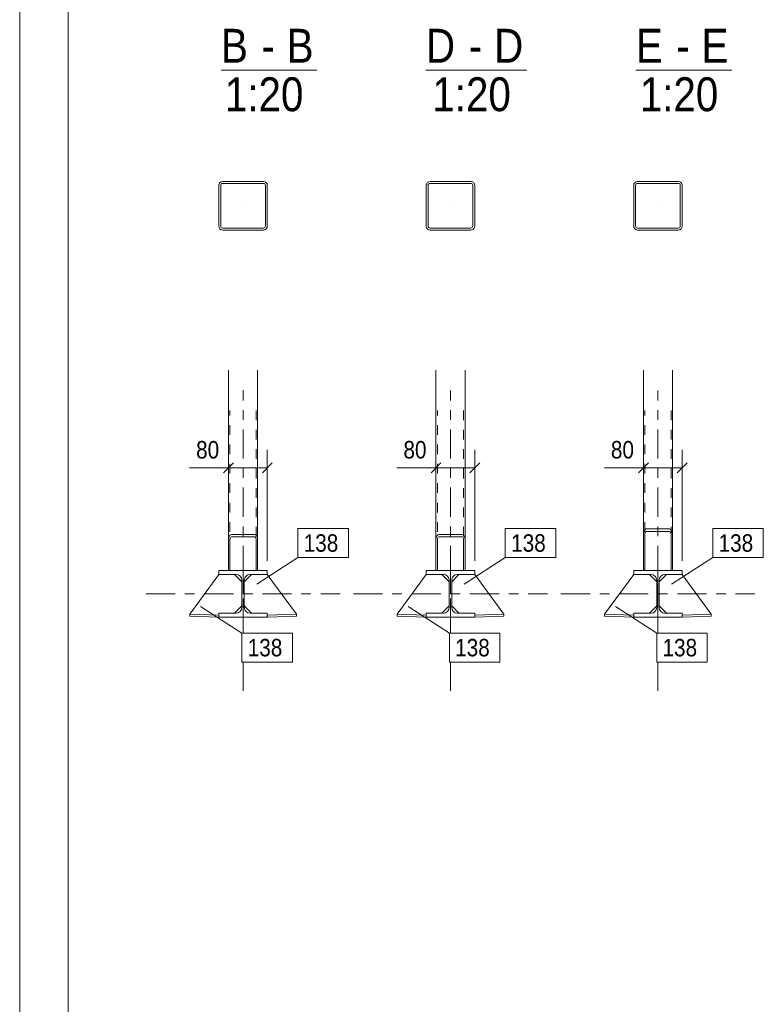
# Model space of a CAD drawing. Header units: millimetres. Extents: x 0 to 610, y 0 to 420.
# Tile 2 of 9: x 0 to 77, y 102 to 203. Entities that reach past the tile are written whole.
import ezdxf

# ---------------------------------------------------------------- set-up
doc = ezdxf.new("R2010")
doc.units = ezdxf.units.MM
for name, pattern in [('XKITLINE00', [0]), ('XKITLINE01', [4, 1, -1, 1, -1]), ('XKITLINE03', [6, 3, -1, 1, -1])]:
    doc.linetypes.add(name, pattern=pattern)
for name, color, linetype, lineweight in [('Arkusz rysunku', 3, 'Continuous', 0), ('Element', 2, 'Continuous', 0), ('Inny typ obiektu', 7, 'Continuous', 0), ('Wymiar', 4, 'Continuous', 0), ('Znak elementu', 2, 'Continuous', 0)]:
    doc.layers.add(name, color=color, linetype=linetype, lineweight=lineweight)
doc.styles.add('ARIAL', font='ARIAL.TTF')

msp = doc.modelspace()

# ---------------------------------------------------------------- linework, layer by layer
at = {"layer": 'Arkusz rysunku', "linetype": 'XKITLINE00', "lineweight": 0}
for p, q in [((0, 420), (0, 0)), ((5, 415), (5, 5))]:
    msp.add_line(p, q, dxfattribs=at)
at = {"layer": 'Element', "linetype": 'XKITLINE00', "lineweight": 0}
for p, q in [((20.55, 186.16), (20.52, 186)), ((20.55, 186.16), (20.52, 186)), ((20.52, 181.8), (20.52, 186)), ((20.52, 181.8), (20.52, 186)), ((20.72, 186), (20.74, 186.08)), ((20.72, 186), (20.74, 186.08)), ((20.72, 181.8), (20.72, 186)), ((20.72, 181.8), (20.72, 186)), ((20.74, 186.08), (20.78, 186.15)), ((20.74, 186.08), (20.78, 186.15)), ((20.92, 186.4), (20.77, 186.37)), ((20.92, 186.4), (20.77, 186.37)), ((20.78, 186.15), (20.84, 186.19)), ((20.78, 186.15), (20.84, 186.19)), ((20.84, 186.19), (20.92, 186.2)), ((20.84, 186.19), (20.92, 186.2)), ((20.92, 186.4), (25.12, 186.4)), ((20.92, 186.4), (25.12, 186.4)), ((20.92, 186.2), (25.12, 186.2)), ((20.92, 186.2), (25.12, 186.2)), ((25.27, 186.37), (25.12, 186.4)), ((25.27, 186.37), (25.12, 186.4)), ((25.12, 186.2), (25.2, 186.19)), ((25.12, 186.2), (25.2, 186.19)), ((25.2, 186.19), (25.26, 186.15)), ((25.2, 186.19), (25.26, 186.15)), ((25.26, 186.15), (25.3, 186.08)), ((25.26, 186.15), (25.3, 186.08)), ((25.3, 186.08), (25.32, 186)), ((25.3, 186.08), (25.32, 186)), ((25.32, 181.8), (25.32, 186)), ((25.32, 181.8), (25.32, 186)), ((25.52, 186), (25.49, 186.16)), ((25.52, 186), (25.49, 186.16)), ((25.52, 181.8), (25.52, 186)), ((25.52, 181.8), (25.52, 186)), ((41.93, 186.16), (41.9, 186)), ((41.93, 186.16), (41.9, 186)), ((41.9, 181.8), (41.9, 186)), ((41.9, 181.8), (41.9, 186)), ((42.1, 186), (42.11, 186.08)), ((42.1, 186), (42.11, 186.08)), ((42.1, 181.8), (42.1, 186)), ((42.1, 181.8), (42.1, 186)), ((42.11, 186.08), (42.16, 186.15)), ((42.11, 186.08), (42.16, 186.15)), ((42.3, 186.4), (42.15, 186.37)), ((42.3, 186.4), (42.15, 186.37)), ((42.16, 186.15), (42.22, 186.19)), ((42.16, 186.15), (42.22, 186.19)), ((42.22, 186.19), (42.3, 186.2)), ((42.22, 186.19), (42.3, 186.2)), ((42.3, 186.4), (46.5, 186.4)), ((42.3, 186.4), (46.5, 186.4)), ((42.3, 186.2), (46.5, 186.2)), ((42.3, 186.2), (46.5, 186.2)), ((46.65, 186.37), (46.5, 186.4)), ((46.65, 186.37), (46.5, 186.4)), ((46.5, 186.2), (46.58, 186.19)), ((46.5, 186.2), (46.58, 186.19)), ((46.58, 186.19), (46.64, 186.15)), ((46.58, 186.19), (46.64, 186.15)), ((46.64, 186.15), (46.68, 186.08)), ((46.64, 186.15), (46.68, 186.08)), ((46.68, 186.08), (46.7, 186)), ((46.68, 186.08), (46.7, 186)), ((46.7, 181.8), (46.7, 186)), ((46.7, 181.8), (46.7, 186)), ((46.9, 186), (46.87, 186.16)), ((46.9, 186), (46.87, 186.16)), ((46.9, 181.8), (46.9, 186)), ((46.9, 181.8), (46.9, 186)), ((63.31, 186.16), (63.28, 186)), ((63.31, 186.16), (63.28, 186)), ((63.28, 181.8), (63.28, 186)), ((63.28, 181.8), (63.28, 186)), ((63.48, 186), (63.49, 186.08)), ((63.48, 186), (63.49, 186.08)), ((63.48, 181.8), (63.48, 186)), ((63.48, 181.8), (63.48, 186)), ((63.49, 186.08), (63.54, 186.15)), ((63.49, 186.08), (63.54, 186.15)), ((63.68, 186.4), (63.53, 186.37)), ((63.68, 186.4), (63.53, 186.37)), ((63.54, 186.15), (63.6, 186.19)), ((63.54, 186.15), (63.6, 186.19)), ((63.6, 186.19), (63.68, 186.2)), ((63.6, 186.19), (63.68, 186.2)), ((63.68, 186.4), (67.88, 186.4)), ((63.68, 186.4), (67.88, 186.4)), ((63.68, 186.2), (67.88, 186.2)), ((63.68, 186.2), (67.88, 186.2)), ((68.03, 186.37), (67.88, 186.4)), ((68.03, 186.37), (67.88, 186.4)), ((67.88, 186.2), (67.95, 186.19)), ((67.88, 186.2), (67.95, 186.19)), ((67.95, 186.19), (68.02, 186.15)), ((67.95, 186.19), (68.02, 186.15)), ((68.02, 186.15), (68.06, 186.08)), ((68.02, 186.15), (68.06, 186.08)), ((68.06, 186.08), (68.08, 186)), ((68.06, 186.08), (68.08, 186)), ((68.08, 181.8), (68.08, 186)), ((68.08, 181.8), (68.08, 186)), ((68.28, 186), (68.25, 186.16)), ((68.28, 186), (68.25, 186.16)), ((68.28, 181.8), (68.28, 186)), ((68.28, 181.8), (68.28, 186)), ((20.52, 181.8), (20.55, 181.65)), ((20.52, 181.8), (20.55, 181.65)), ((20.74, 181.73), (20.72, 181.8)), ((20.74, 181.73), (20.72, 181.8)), ((25.32, 181.8), (25.3, 181.73)), ((25.32, 181.8), (25.3, 181.73)), ((25.49, 181.65), (25.52, 181.8)), ((25.49, 181.65), (25.52, 181.8)), ((41.9, 181.8), (41.93, 181.65)), ((41.9, 181.8), (41.93, 181.65)), ((42.11, 181.73), (42.1, 181.8)), ((42.11, 181.73), (42.1, 181.8)), ((46.7, 181.8), (46.68, 181.73)), ((46.7, 181.8), (46.68, 181.73)), ((46.87, 181.65), (46.9, 181.8)), ((46.87, 181.65), (46.9, 181.8)), ((63.28, 181.8), (63.31, 181.65)), ((63.28, 181.8), (63.31, 181.65)), ((63.49, 181.73), (63.48, 181.8)), ((63.49, 181.73), (63.48, 181.8)), ((68.08, 181.8), (68.06, 181.73)), ((68.08, 181.8), (68.06, 181.73)), ((68.25, 181.65), (68.28, 181.8)), ((68.25, 181.65), (68.28, 181.8)), ((20.78, 181.66), (20.74, 181.73)), ((20.78, 181.66), (20.74, 181.73)), ((20.77, 181.44), (20.92, 181.4)), ((20.77, 181.44), (20.92, 181.4)), ((20.84, 181.62), (20.78, 181.66)), ((20.84, 181.62), (20.78, 181.66)), ((20.92, 181.6), (20.84, 181.62)), ((20.92, 181.6), (20.84, 181.62)), ((20.92, 181.6), (25.12, 181.6)), ((20.92, 181.6), (25.12, 181.6)), ((20.92, 181.4), (25.12, 181.4)), ((20.92, 181.4), (25.12, 181.4)), ((25.2, 181.62), (25.12, 181.6)), ((25.2, 181.62), (25.12, 181.6)), ((25.12, 181.4), (25.27, 181.44)), ((25.12, 181.4), (25.27, 181.44)), ((25.26, 181.66), (25.2, 181.62)), ((25.26, 181.66), (25.2, 181.62)), ((25.3, 181.73), (25.26, 181.66)), ((25.3, 181.73), (25.26, 181.66)), ((42.16, 181.66), (42.11, 181.73)), ((42.16, 181.66), (42.11, 181.73)), ((42.15, 181.44), (42.3, 181.4)), ((42.15, 181.44), (42.3, 181.4)), ((42.22, 181.62), (42.16, 181.66)), ((42.22, 181.62), (42.16, 181.66)), ((42.3, 181.6), (42.22, 181.62)), ((42.3, 181.6), (42.22, 181.62)), ((42.3, 181.6), (46.5, 181.6)), ((42.3, 181.6), (46.5, 181.6)), ((42.3, 181.4), (46.5, 181.4)), ((42.3, 181.4), (46.5, 181.4)), ((46.58, 181.62), (46.5, 181.6)), ((46.58, 181.62), (46.5, 181.6)), ((46.5, 181.4), (46.65, 181.44)), ((46.5, 181.4), (46.65, 181.44)), ((46.64, 181.66), (46.58, 181.62)), ((46.64, 181.66), (46.58, 181.62)), ((46.68, 181.73), (46.64, 181.66)), ((46.68, 181.73), (46.64, 181.66)), ((63.54, 181.66), (63.49, 181.73)), ((63.54, 181.66), (63.49, 181.73)), ((63.53, 181.44), (63.68, 181.4)), ((63.53, 181.44), (63.68, 181.4)), ((63.6, 181.62), (63.54, 181.66)), ((63.6, 181.62), (63.54, 181.66)), ((63.68, 181.6), (63.6, 181.62)), ((63.68, 181.6), (63.6, 181.62)), ((63.68, 181.6), (67.88, 181.6)), ((63.68, 181.6), (67.88, 181.6)), ((63.68, 181.4), (67.88, 181.4)), ((63.68, 181.4), (67.88, 181.4)), ((67.95, 181.62), (67.88, 181.6)), ((67.95, 181.62), (67.88, 181.6)), ((67.88, 181.4), (68.03, 181.44)), ((67.88, 181.4), (68.03, 181.44)), ((68.02, 181.66), (67.95, 181.62)), ((68.02, 181.66), (67.95, 181.62)), ((68.06, 181.73), (68.02, 181.66)), ((68.06, 181.73), (68.02, 181.66)), ((21.52, 166.94), (21.52, 149.47)), ((24.52, 166.94), (24.52, 149.48)), ((42.9, 166.94), (42.9, 149.47)), ((45.9, 166.94), (45.9, 149.48)), ((64.28, 166.94), (64.28, 150.01)), ((67.28, 166.94), (67.28, 150.02)), ((64.58, 150.57), (64.46, 150.52)), ((64.58, 150.57), (64.46, 150.52)), ((64.52, 150.27), (64.58, 150.29)), ((64.52, 150.27), (64.58, 150.29)), ((64.58, 150.57), (66.98, 150.57)), ((64.58, 150.57), (66.98, 150.57)), ((64.58, 150.29), (66.98, 150.29)), ((64.58, 150.29), (66.98, 150.29)), ((67.09, 150.52), (66.98, 150.57)), ((67.09, 150.52), (66.98, 150.57)), ((66.98, 150.29), (67.04, 150.27)), ((66.98, 150.29), (67.04, 150.27)), ((21.54, 149.67), (21.52, 149.48)), ((21.54, 149.67), (21.52, 149.48)), ((21.52, 149.48), (21.52, 146.28)), ((21.52, 149.48), (21.52, 146.28)), ((21.67, 149.48), (21.68, 149.58)), ((21.67, 149.48), (21.68, 149.58)), ((21.67, 146.28), (21.67, 149.48)), ((21.67, 146.28), (21.67, 149.48)), ((21.68, 149.58), (21.71, 149.66)), ((21.68, 149.58), (21.71, 149.66)), ((21.82, 149.99), (21.71, 149.96)), ((21.82, 149.99), (21.71, 149.96)), ((21.71, 149.66), (21.76, 149.72)), ((21.71, 149.66), (21.76, 149.72)), ((21.76, 149.72), (21.82, 149.74)), ((21.76, 149.72), (21.82, 149.74)), ((21.82, 149.99), (24.22, 149.99)), ((21.82, 149.99), (24.22, 149.99)), ((21.82, 149.74), (24.22, 149.74)), ((21.82, 149.74), (24.22, 149.74)), ((24.34, 149.96), (24.22, 149.99)), ((24.34, 149.96), (24.22, 149.99)), ((24.22, 149.74), (24.28, 149.72)), ((24.22, 149.74), (24.28, 149.72)), ((24.28, 149.72), (24.33, 149.66)), ((24.28, 149.72), (24.33, 149.66)), ((24.33, 149.66), (24.36, 149.58)), ((24.33, 149.66), (24.36, 149.58)), ((24.36, 149.58), (24.37, 149.48)), ((24.36, 149.58), (24.37, 149.48)), ((24.37, 149.48), (24.37, 146.28)), ((24.37, 146.28), (24.37, 149.48)), ((24.52, 149.48), (24.5, 149.67)), ((24.52, 149.48), (24.5, 149.67)), ((24.52, 149.48), (24.52, 146.28)), ((24.52, 146.28), (24.52, 149.48)), ((42.92, 149.67), (42.9, 149.48)), ((42.92, 149.67), (42.9, 149.48)), ((42.9, 149.48), (42.9, 146.28)), ((42.9, 149.48), (42.9, 146.28)), ((43.05, 149.48), (43.06, 149.58)), ((43.05, 149.48), (43.06, 149.58)), ((43.05, 146.28), (43.05, 149.48)), ((43.05, 146.28), (43.05, 149.48)), ((43.06, 149.58), (43.09, 149.66)), ((43.06, 149.58), (43.09, 149.66)), ((43.2, 149.99), (43.08, 149.95)), ((43.2, 149.99), (43.08, 149.95)), ((43.09, 149.66), (43.14, 149.72)), ((43.09, 149.66), (43.14, 149.72)), ((43.14, 149.72), (43.2, 149.74)), ((43.14, 149.72), (43.2, 149.74)), ((43.2, 149.99), (45.6, 149.99)), ((43.2, 149.99), (45.6, 149.99)), ((43.2, 149.74), (45.6, 149.74)), ((43.2, 149.74), (45.6, 149.74)), ((45.71, 149.95), (45.6, 149.99)), ((45.71, 149.95), (45.6, 149.99)), ((45.6, 149.74), (45.66, 149.72)), ((45.6, 149.74), (45.66, 149.72)), ((45.66, 149.72), (45.71, 149.66)), ((45.66, 149.72), (45.71, 149.66)), ((45.71, 149.66), (45.74, 149.58)), ((45.71, 149.66), (45.74, 149.58)), ((45.74, 149.58), (45.75, 149.48)), ((45.74, 149.58), (45.75, 149.48)), ((45.75, 149.48), (45.75, 146.28)), ((45.75, 146.28), (45.75, 149.48)), ((45.9, 149.48), (45.88, 149.67)), ((45.9, 149.48), (45.88, 149.67)), ((45.9, 149.48), (45.9, 146.28)), ((45.9, 146.28), (45.9, 149.48)), ((64.3, 150.23), (64.28, 150.02)), ((64.3, 150.23), (64.28, 150.02)), ((64.28, 150.02), (64.28, 146.28)), ((64.28, 150.02), (64.28, 146.28)), ((64.43, 150.02), (64.44, 150.12)), ((64.43, 150.02), (64.44, 150.12)), ((64.43, 146.28), (64.43, 150.02)), ((64.43, 146.28), (64.43, 150.02)), ((64.44, 150.12), (64.47, 150.21)), ((64.44, 150.12), (64.47, 150.21)), ((64.47, 150.21), (64.52, 150.27)), ((64.47, 150.21), (64.52, 150.27)), ((67.04, 150.27), (67.08, 150.21)), ((67.04, 150.27), (67.08, 150.21)), ((67.08, 150.21), (67.12, 150.12)), ((67.08, 150.21), (67.12, 150.12)), ((67.12, 150.12), (67.13, 150.02)), ((67.12, 150.12), (67.13, 150.02)), ((67.13, 150.02), (67.13, 146.28)), ((67.13, 146.28), (67.13, 150.02)), ((67.28, 150.02), (67.26, 150.23)), ((67.28, 150.02), (67.26, 150.23)), ((67.28, 146.28), (67.28, 150.02)), ((67.28, 146.28), (67.28, 150.02)), ((20.52, 145.88), (20.52, 146.28)), ((20.52, 146.28), (25.52, 146.28)), ((20.52, 145.88), (20.52, 146.28)), ((20.52, 146.28), (25.52, 146.28)), ((21.52, 146.28), (21.67, 146.28)), ((21.52, 146.28), (21.67, 146.28)), ((24.52, 146.28), (24.37, 146.28)), ((24.37, 146.28), (24.52, 146.28)), ((25.52, 146.28), (25.52, 145.88)), ((25.52, 146.28), (25.52, 145.88)), ((41.9, 145.88), (41.9, 146.28)), ((41.9, 146.28), (46.9, 146.28)), ((41.9, 145.88), (41.9, 146.28)), ((41.9, 146.28), (46.9, 146.28)), ((42.9, 146.28), (43.05, 146.28)), ((42.9, 146.28), (43.05, 146.28)), ((45.9, 146.28), (45.75, 146.28)), ((45.75, 146.28), (45.9, 146.28)), ((46.9, 146.28), (46.9, 145.88)), ((46.9, 146.28), (46.9, 145.88)), ((63.28, 145.88), (63.28, 146.28)), ((63.28, 146.28), (68.28, 146.28)), ((63.28, 145.88), (63.28, 146.28)), ((63.28, 146.28), (68.28, 146.28)), ((64.28, 146.28), (64.43, 146.28)), ((64.28, 146.28), (64.43, 146.28)), ((67.28, 146.28), (67.13, 146.28)), ((67.13, 146.28), (67.28, 146.28)), ((68.28, 146.28), (68.28, 145.88)), ((68.28, 146.28), (68.28, 145.88)), ((17.52, 141.78), (20.52, 145.88)), ((22.3, 145.88), (20.52, 145.88)), ((22.3, 145.88), (20.52, 145.88)), ((22.9, 145.13), (22.15, 145.88)), ((22.3, 145.88), (22.52, 145.84)), ((22.3, 145.88), (22.52, 145.84)), ((22.85, 145.51), (22.9, 145.28)), ((22.85, 145.51), (22.9, 145.28)), ((22.9, 142.48), (22.9, 145.28)), ((22.9, 142.48), (22.9, 145.28)), ((23.15, 145.13), (23.9, 145.88)), ((23.15, 145.28), (23.19, 145.51)), ((23.15, 145.28), (23.19, 145.51)), ((23.15, 142.48), (23.15, 145.28)), ((23.15, 142.48), (23.15, 145.28)), ((23.52, 145.84), (23.75, 145.88)), ((23.52, 145.84), (23.75, 145.88)), ((25.52, 145.88), (23.75, 145.88)), ((25.52, 145.88), (23.75, 145.88)), ((25.52, 145.88), (28.52, 141.78)), ((38.9, 141.78), (41.9, 145.88)), ((43.67, 145.88), (41.9, 145.88)), ((43.67, 145.88), (41.9, 145.88)), ((44.27, 145.13), (43.52, 145.88)), ((43.67, 145.88), (43.9, 145.84)), ((43.67, 145.88), (43.9, 145.84)), ((44.23, 145.51), (44.27, 145.28)), ((44.23, 145.51), (44.27, 145.28)), ((44.27, 142.48), (44.27, 145.28)), ((44.27, 142.48), (44.27, 145.28)), ((44.52, 145.13), (45.27, 145.88)), ((44.52, 145.28), (44.57, 145.51)), ((44.52, 145.28), (44.57, 145.51)), ((44.52, 142.48), (44.52, 145.28)), ((44.52, 142.48), (44.52, 145.28)), ((44.89, 145.84), (45.12, 145.88)), ((44.89, 145.84), (45.12, 145.88)), ((46.9, 145.88), (45.12, 145.88)), ((46.9, 145.88), (45.12, 145.88)), ((46.9, 145.88), (49.9, 141.78)), ((60.28, 141.78), (63.28, 145.88)), ((65.05, 145.88), (63.28, 145.88)), ((65.05, 145.88), (63.28, 145.88)), ((65.65, 145.13), (64.9, 145.88)), ((65.05, 145.88), (65.28, 145.84)), ((65.05, 145.88), (65.28, 145.84)), ((65.61, 145.51), (65.65, 145.28)), ((65.61, 145.51), (65.65, 145.28)), ((65.65, 142.48), (65.65, 145.28)), ((65.65, 142.48), (65.65, 145.28)), ((65.9, 145.13), (66.65, 145.88)), ((65.9, 145.28), (65.95, 145.51)), ((65.9, 145.28), (65.95, 145.51)), ((65.9, 142.48), (65.9, 145.28)), ((65.9, 142.48), (65.9, 145.28)), ((66.27, 145.84), (66.5, 145.88)), ((66.27, 145.84), (66.5, 145.88)), ((68.28, 145.88), (66.5, 145.88)), ((68.28, 145.88), (66.5, 145.88)), ((68.28, 145.88), (71.28, 141.78)), ((22.9, 142.63), (22.15, 141.88)), ((22.9, 142.48), (22.85, 142.25)), ((22.9, 142.48), (22.85, 142.25)), ((23.9, 141.88), (23.15, 142.63)), ((23.19, 142.25), (23.15, 142.48)), ((23.19, 142.25), (23.15, 142.48)), ((44.27, 142.63), (43.52, 141.88)), ((44.27, 142.48), (44.23, 142.25)), ((44.27, 142.48), (44.23, 142.25)), ((45.27, 141.88), (44.52, 142.63)), ((44.57, 142.25), (44.52, 142.48)), ((44.57, 142.25), (44.52, 142.48)), ((65.65, 142.63), (64.9, 141.88)), ((65.65, 142.48), (65.61, 142.25)), ((65.65, 142.48), (65.61, 142.25)), ((66.65, 141.88), (65.9, 142.63)), ((65.95, 142.25), (65.9, 142.48)), ((65.95, 142.25), (65.9, 142.48)), ((17.52, 141.58), (17.52, 141.78)), ((17.52, 141.78), (20.52, 141.68)), ((17.52, 141.58), (17.52, 141.78)), ((17.52, 141.78), (20.52, 141.68)), ((20.51, 141.48), (17.52, 141.58)), ((20.51, 141.48), (17.52, 141.58)), ((20.52, 141.68), (20.51, 141.48)), ((20.52, 141.68), (20.51, 141.48)), ((20.52, 141.48), (20.52, 141.88)), ((20.52, 141.88), (22.3, 141.88)), ((20.52, 141.48), (20.52, 141.88)), ((20.52, 141.88), (22.3, 141.88)), ((25.52, 141.48), (20.52, 141.48)), ((25.52, 141.48), (20.52, 141.48)), ((22.52, 141.93), (22.3, 141.88)), ((22.52, 141.93), (22.3, 141.88)), ((23.75, 141.88), (23.52, 141.93)), ((23.75, 141.88), (23.52, 141.93)), ((23.75, 141.88), (25.52, 141.88)), ((23.75, 141.88), (25.52, 141.88)), ((25.52, 141.88), (25.52, 141.48)), ((25.52, 141.88), (25.52, 141.48)), ((25.52, 141.68), (28.52, 141.78)), ((25.52, 141.68), (28.52, 141.78)), ((25.53, 141.48), (25.52, 141.68)), ((25.53, 141.48), (25.52, 141.68)), ((28.53, 141.58), (25.53, 141.48)), ((28.53, 141.58), (25.53, 141.48)), ((28.52, 141.78), (28.53, 141.58)), ((28.52, 141.78), (28.53, 141.58)), ((38.89, 141.58), (38.9, 141.78)), ((38.89, 141.58), (38.9, 141.78)), ((41.89, 141.48), (38.89, 141.58)), ((41.89, 141.48), (38.89, 141.58)), ((38.9, 141.78), (41.9, 141.68)), ((38.9, 141.78), (41.9, 141.68)), ((41.9, 141.68), (41.89, 141.48)), ((41.9, 141.68), (41.89, 141.48)), ((41.9, 141.48), (41.9, 141.88)), ((41.9, 141.88), (43.67, 141.88)), ((41.9, 141.48), (41.9, 141.88)), ((41.9, 141.88), (43.67, 141.88)), ((46.9, 141.48), (41.9, 141.48)), ((46.9, 141.48), (41.9, 141.48)), ((43.9, 141.93), (43.67, 141.88)), ((43.9, 141.93), (43.67, 141.88)), ((45.12, 141.88), (44.89, 141.93)), ((45.12, 141.88), (44.89, 141.93)), ((45.12, 141.88), (46.9, 141.88)), ((45.12, 141.88), (46.9, 141.88)), ((46.9, 141.88), (46.9, 141.48)), ((46.9, 141.88), (46.9, 141.48)), ((46.9, 141.68), (49.9, 141.78)), ((46.9, 141.68), (49.9, 141.78)), ((46.91, 141.48), (46.9, 141.68)), ((46.91, 141.48), (46.9, 141.68)), ((49.9, 141.58), (46.91, 141.48)), ((49.9, 141.58), (46.91, 141.48)), ((49.9, 141.78), (49.9, 141.58)), ((49.9, 141.78), (49.9, 141.58)), ((60.27, 141.58), (60.28, 141.78)), ((60.27, 141.58), (60.28, 141.78)), ((63.27, 141.48), (60.27, 141.58)), ((63.27, 141.48), (60.27, 141.58)), ((60.28, 141.78), (63.28, 141.68)), ((60.28, 141.78), (63.28, 141.68)), ((63.28, 141.68), (63.27, 141.48)), ((63.28, 141.68), (63.27, 141.48)), ((63.28, 141.48), (63.28, 141.88)), ((63.28, 141.88), (65.05, 141.88)), ((63.28, 141.48), (63.28, 141.88)), ((63.28, 141.88), (65.05, 141.88)), ((68.28, 141.48), (63.28, 141.48)), ((68.28, 141.48), (63.28, 141.48)), ((65.28, 141.93), (65.05, 141.88)), ((65.28, 141.93), (65.05, 141.88)), ((66.5, 141.88), (66.27, 141.93)), ((66.5, 141.88), (66.27, 141.93)), ((66.5, 141.88), (68.28, 141.88)), ((66.5, 141.88), (68.28, 141.88)), ((68.28, 141.88), (68.28, 141.48)), ((68.28, 141.88), (68.28, 141.48)), ((68.28, 141.68), (71.28, 141.78)), ((68.28, 141.68), (71.28, 141.78)), ((68.28, 141.48), (68.28, 141.68)), ((68.28, 141.48), (68.28, 141.68)), ((71.28, 141.58), (68.28, 141.48)), ((71.28, 141.58), (68.28, 141.48)), ((71.28, 141.78), (71.28, 141.58)), ((71.28, 141.78), (71.28, 141.58))]:
    msp.add_line(p, q, dxfattribs=at)
at = {"layer": 'Element', "linetype": 'XKITLINE03', "lineweight": 0}
for p, q in [((23.02, 183.9), (23.02, 183.9)), ((44.4, 183.9), (44.4, 183.9)), ((65.78, 183.9), (65.78, 183.9)), ((23.02, 139.83), (23.02, 164.87)), ((44.4, 139.83), (44.4, 164.86)), ((65.78, 139.83), (65.78, 164.86)), ((23.02, 139.83), (23.02, 153.88)), ((44.4, 139.83), (44.4, 153.88)), ((65.78, 139.83), (65.78, 153.88)), ((23.02, 147.4), (23.02, 139.83)), ((44.4, 147.4), (44.4, 139.83)), ((65.78, 147.82), (65.78, 139.83)), ((13.02, 143.88), (33.02, 143.88)), ((34.4, 143.88), (54.4, 143.88)), ((55.78, 143.88), (75.78, 143.88)), ((23.02, 133.88), (23.02, 136.83)), ((44.4, 133.88), (44.4, 136.83)), ((65.78, 133.88), (65.78, 136.83))]:
    msp.add_line(p, q, dxfattribs=at)
at = {"layer": 'Element', "linetype": 'XKITLINE01', "lineweight": 0}
for p, q in [((21.67, 146.28), (21.67, 162.79)), ((24.37, 162.79), (24.37, 146.28)), ((43.05, 146.28), (43.05, 162.79)), ((45.75, 162.79), (45.75, 146.28)), ((64.43, 146.28), (64.43, 162.79)), ((67.13, 162.79), (67.13, 146.28)), ((21.52, 149.47), (21.52, 146.28)), ((24.52, 149.48), (24.52, 146.28)), ((42.9, 149.47), (42.9, 146.28)), ((45.9, 149.48), (45.9, 146.28)), ((64.28, 150.01), (64.28, 146.28)), ((67.28, 150.02), (67.28, 146.28)), ((21.52, 146.28), (24.52, 146.28)), ((24.37, 146.28), (21.67, 146.28)), ((42.9, 146.28), (45.9, 146.28)), ((45.75, 146.28), (43.05, 146.28)), ((64.28, 146.28), (67.28, 146.28)), ((67.13, 146.28), (64.43, 146.28)), ((22.15, 145.88), (20.52, 145.88)), ((23.9, 145.88), (25.52, 145.88)), ((43.52, 145.88), (41.9, 145.88)), ((45.27, 145.88), (46.9, 145.88)), ((64.9, 145.88), (63.28, 145.88)), ((66.65, 145.88), (68.28, 145.88)), ((22.9, 142.63), (22.9, 145.13)), ((23.15, 142.63), (23.15, 145.13)), ((44.27, 142.63), (44.27, 145.13)), ((44.52, 142.63), (44.52, 145.13)), ((65.65, 142.63), (65.65, 145.13)), ((65.9, 142.63), (65.9, 145.13)), ((17.52, 141.78), (20.52, 141.68)), ((20.52, 141.68), (20.52, 141.88)), ((20.52, 141.88), (22.15, 141.88)), ((25.52, 141.88), (23.9, 141.88)), ((25.52, 141.68), (25.52, 141.88)), ((28.52, 141.78), (25.52, 141.68)), ((38.9, 141.78), (41.9, 141.68)), ((41.9, 141.68), (41.9, 141.88)), ((41.9, 141.88), (43.52, 141.88)), ((46.9, 141.88), (45.27, 141.88)), ((46.9, 141.68), (46.9, 141.88)), ((49.9, 141.78), (46.9, 141.68)), ((60.28, 141.78), (63.28, 141.68)), ((63.28, 141.68), (63.28, 141.88)), ((63.28, 141.88), (64.9, 141.88)), ((68.28, 141.88), (66.65, 141.88)), ((68.28, 141.68), (68.28, 141.88)), ((71.28, 141.78), (68.28, 141.68))]:
    msp.add_line(p, q, dxfattribs=at)
at = {"layer": 'Element', "linetype": 'XKITLINE00', "lineweight": 0}
for centre, radius, start, end in [((20.92, 186), 0.4, 112.5, 157.5), ((20.92, 186), 0.4, 112.5, 157.5), ((25.12, 186), 0.4, 22.5, 67.5), ((25.12, 186), 0.4, 22.5, 67.5), ((42.3, 186), 0.4, 112.5, 157.5), ((42.3, 186), 0.4, 112.5, 157.5), ((46.5, 186), 0.4, 22.5, 67.5), ((46.5, 186), 0.4, 22.5, 67.5), ((63.68, 186), 0.4, 112.5, 157.5), ((63.68, 186), 0.4, 112.5, 157.5), ((67.88, 186), 0.4, 22.5, 67.5), ((67.88, 186), 0.4, 22.5, 67.5), ((20.92, 181.8), 0.4, 202.5, 247.5), ((20.92, 181.8), 0.4, 202.5, 247.5), ((25.12, 181.8), 0.4, 292.5, 337.5), ((25.12, 181.8), 0.4, 292.5, 337.5), ((42.3, 181.8), 0.4, 202.5, 247.5), ((42.3, 181.8), 0.4, 202.5, 247.5), ((46.5, 181.8), 0.4, 292.5, 337.5), ((46.5, 181.8), 0.4, 292.5, 337.5), ((63.68, 181.8), 0.4, 202.5, 247.5), ((63.68, 181.8), 0.4, 202.5, 247.5), ((67.88, 181.8), 0.4, 292.5, 337.5), ((67.88, 181.8), 0.4, 292.5, 337.5), ((64.81, 150.14), 0.516, 132.1918, 170.5921), ((64.81, 150.14), 0.516, 132.1918, 170.5921), ((66.75, 150.14), 0.516, 9.4086, 47.8088), ((66.75, 150.14), 0.516, 9.4086, 47.8088), ((22.01, 149.59), 0.479, 130.1729, 169.6909), ((22.01, 149.59), 0.479, 130.1729, 169.6909), ((24.03, 149.59), 0.479, 10.3099, 49.8278), ((24.03, 149.59), 0.479, 10.3099, 49.8278), ((43.39, 149.59), 0.479, 130.1729, 169.6909), ((43.39, 149.59), 0.479, 130.1729, 169.6909), ((45.41, 149.59), 0.479, 10.3099, 49.8278), ((45.41, 149.59), 0.479, 10.3099, 49.8278), ((22.3, 145.28), 0.6, 22.5, 67.5), ((22.3, 145.28), 0.6, 22.5, 67.5), ((23.75, 145.28), 0.6, 112.5, 157.5), ((23.75, 145.28), 0.6, 112.5, 157.5), ((43.67, 145.28), 0.6, 22.5, 67.5), ((43.67, 145.28), 0.6, 22.5, 67.5), ((45.12, 145.28), 0.6, 112.5, 157.5), ((45.12, 145.28), 0.6, 112.5, 157.5), ((65.05, 145.28), 0.6, 22.5, 67.5), ((65.05, 145.28), 0.6, 22.5, 67.5), ((66.5, 145.28), 0.6, 112.5, 157.5), ((66.5, 145.28), 0.6, 112.5, 157.5), ((22.3, 142.48), 0.6, 292.5, 337.5), ((22.3, 142.48), 0.6, 292.5, 337.5), ((23.75, 142.48), 0.6, 202.5, 247.5), ((23.75, 142.48), 0.6, 202.5, 247.5), ((43.67, 142.48), 0.6, 292.5, 337.5), ((43.67, 142.48), 0.6, 292.5, 337.5), ((45.12, 142.48), 0.6, 202.5, 247.5), ((45.12, 142.48), 0.6, 202.5, 247.5), ((65.05, 142.48), 0.6, 292.5, 337.5), ((65.05, 142.48), 0.6, 292.5, 337.5), ((66.5, 142.48), 0.6, 202.5, 247.5), ((66.5, 142.48), 0.6, 202.5, 247.5)]:
    msp.add_arc(centre, radius, start, end, dxfattribs=at)
at = {"layer": 'Inny typ obiektu', "linetype": 'XKITLINE00', "lineweight": 0}
for p, q in [((20.75, 197.9), (30.63, 197.9)), ((41.87, 197.9), (52.27, 197.9)), ((63.51, 197.9), (73.39, 197.9))]:
    msp.add_line(p, q, dxfattribs=at)
at = {"layer": 'Wymiar', "linetype": 'XKITLINE00', "lineweight": 0}
for p, q in [((21.52, 147.28), (21.52, 158.74)), ((25.52, 147.28), (25.52, 158.74)), ((42.9, 147.28), (42.9, 158.74)), ((46.9, 147.28), (46.9, 158.74)), ((64.28, 147.28), (64.28, 158.74)), ((68.28, 147.28), (68.28, 158.74)), ((21.52, 156.88), (17.5, 156.88)), ((21.52, 156.88), (17.5, 156.88)), ((22.03, 157.39), (21.01, 156.37)), ((21.52, 156.88), (25.52, 156.88)), ((26.03, 157.39), (25.01, 156.37)), ((42.9, 156.88), (38.88, 156.88)), ((42.9, 156.88), (38.88, 156.88)), ((43.41, 157.39), (42.39, 156.37)), ((42.9, 156.88), (46.9, 156.88)), ((47.41, 157.39), (46.39, 156.37)), ((64.28, 156.88), (60.26, 156.88)), ((64.28, 156.88), (60.26, 156.88)), ((64.79, 157.39), (63.77, 156.37)), ((64.28, 156.88), (68.28, 156.88)), ((68.79, 157.39), (67.77, 156.37))]:
    msp.add_line(p, q, dxfattribs=at)
at = {"layer": 'Znak elementu', "linetype": 'XKITLINE00', "lineweight": 0}
for p, q in [((28.67, 150.62), (33.88, 150.62)), ((28.67, 147.62), (28.67, 150.62)), ((33.88, 147.62), (33.88, 150.62)), ((50.05, 150.62), (55.26, 150.62)), ((50.05, 147.62), (50.05, 150.62)), ((55.26, 147.62), (55.26, 150.62)), ((71.43, 150.62), (76.64, 150.62)), ((71.43, 147.62), (71.43, 150.62)), ((76.64, 147.62), (76.64, 150.62)), ((24.43, 144.87), (28.67, 147.62)), ((28.67, 147.62), (33.88, 147.62)), ((45.81, 144.87), (50.05, 147.62)), ((50.05, 147.62), (55.26, 147.62)), ((67.19, 144.87), (71.43, 147.62)), ((71.43, 147.62), (76.64, 147.62)), ((18.65, 142.57), (22.9, 139.83)), ((40.03, 142.57), (44.28, 139.83)), ((61.41, 142.57), (65.65, 139.83)), ((22.9, 139.83), (28.1, 139.83)), ((22.9, 136.83), (22.9, 139.83)), ((28.1, 136.83), (28.1, 139.83)), ((44.28, 139.83), (49.48, 139.83)), ((44.28, 136.83), (44.28, 139.83)), ((49.48, 136.83), (49.48, 139.83)), ((65.65, 139.83), (70.86, 139.83)), ((65.65, 136.83), (65.65, 139.83)), ((70.86, 136.83), (70.86, 139.83)), ((22.9, 136.83), (28.1, 136.83)), ((44.28, 136.83), (49.48, 136.83)), ((65.65, 136.83), (70.86, 136.83))]:
    msp.add_line(p, q, dxfattribs=at)

# ---------------------------------------------------------------- texts
at = {"layer": 'Inny typ obiektu', "style": 'ARIAL', "width": 0.85}
for s, p in [('B', (20.75, 198.65)), ('B', (27.52, 198.65)), ('D', (41.87, 198.65)), ('D', (48.9, 198.65)), ('E', (63.51, 198.65)), ('E', (70.27, 198.65)), ('-', (24.91, 198.65)), ('-', (46.29, 198.65)), ('-', (67.67, 198.65)), ('1:20', (21.15, 193.65)), ('1:20', (42.53, 193.65)), ('1:20', (63.91, 193.65))]:
    msp.add_text(s, height=3.5, dxfattribs=at).set_placement(p)
at = {"layer": 'Wymiar', "style": 'ARIAL', "width": 0.85}
for p in [(18.18, 157.84), (39.55, 157.84), (60.93, 157.84)]:
    msp.add_text('80', height=1.8, dxfattribs=at).set_placement(p)
at = {"layer": 'Znak elementu', "style": 'ARIAL', "width": 0.85}
for p in [(29.27, 148.22), (50.65, 148.22), (72.03, 148.22), (23.5, 137.43), (44.88, 137.43), (66.25, 137.43)]:
    msp.add_text('138', height=1.8, dxfattribs=at).set_placement(p)

doc.saveas('drawing.dxf')
